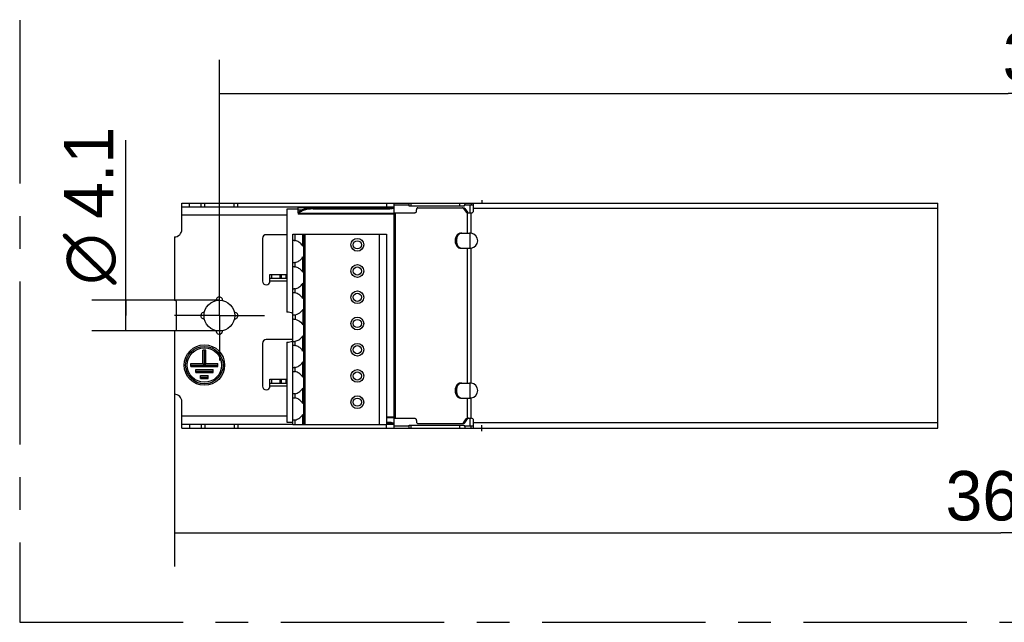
# Model space of a CAD drawing. Header units: millimetres. Extents: x 0 to 210, y 0 to 297.
# Tile 3 of 18: x 51 to 95, y 118 to 145. Entities that reach past the tile are written whole.
import ezdxf
from ezdxf.enums import TextEntityAlignment as Align

# ---------------------------------------------------------------- set-up
doc = ezdxf.new("R2010")
doc.units = ezdxf.units.MM
doc.header["$LTSCALE"] = 19.36
doc.linetypes.add('CENTER', pattern=[0.6, 0.375, -0.075, 0.075, -0.075])
doc.layers.get('0').update_dxf_attribs({"linetype": 'CONTINUOUS'})
for name, color, linetype in [('DEFAULT_1', 7, 'CENTER'), ('Z_AXIS', 7, 'CONTINUOUS'), ('Z_DIM_2D', 7, 'CONTINUOUS')]:
    doc.layers.add(name, color=color, linetype=linetype)
doc.styles.add('TEXTSTYLE_3', font='tridonic-metric-print-light.otf')
doc.styles.add('TEXTSTYLE_4', font='gdt', dxfattribs={"width": 0.7})
doc.dimstyles.new('DIMSTYLE_1', dxfattribs={"dimtxt": 2.2, "dimasz": 3.5, "dimexe": 1.5, "dimexo": 0, "dimgap": 0.55, "dimtad": 1, "dimdec": 4, "dimlfac": 3, "dimdsep": 46, "dimtxsty": 'TEXTSTYLE_3', "dimblk": '_FILLED', "dimblk1": '_FILLED', "dimblk2": '_FILLED', "dimcen": 0.09, "dimclrt": 5, "dimadec": 4, "dimazin": 2, "dimtp": 0.1, "dimtm": 0.1, "dimtfac": 1, "dimtdec": 4, "dimtofl": 0, "dimtmove": 0, "dimatfit": 3, "dimldrblk": '_FILLED', "dimfxl": 0, "dimtolj": 1, "dimarcsym": 0})
doc.dimstyles.new('DIMSTYLE_3', dxfattribs={"dimtxt": 2.2, "dimasz": 3.5, "dimexe": 1.5, "dimexo": 0, "dimgap": 0.55, "dimtad": 1, "dimdec": 4, "dimlfac": 3, "dimdsep": 46, "dimtxsty": 'TEXTSTYLE_3', "dimblk": '_FILLED', "dimblk1": '_FILLED', "dimblk2": '_FILLED', "dimcen": 0.09, "dimclrt": 5, "dimadec": 4, "dimazin": 2, "dimtp": 0.5, "dimtm": 0.5, "dimtfac": 1, "dimtdec": 4, "dimtofl": 0, "dimtmove": 0, "dimatfit": 3, "dimldrblk": '_FILLED', "dimfxl": 0, "dimtolj": 1, "dimarcsym": 0})

# ---------------------------------------------------------------- blocks, each defined once
blk = doc.blocks.new('*D5')
at = {"layer": 'Z_DIM_2D', "color": 2, "linetype": 'Continuous', "transparency": 16777216}
for p, q in [((55.681, 131.387), (55.681, 139.185)), ((59.844, 132.07), (54.181, 132.07)), ((55.681, 132.07), (55.681, 131.387)), ((55.681, 130.703), (55.681, 131.387)), ((59.844, 130.703), (54.181, 130.703))]:
    blk.add_line(p, q, dxfattribs=at)
at = {"layer": 'Z_DIM_2D', "color": 5, "linetype": 'Continuous', "transparency": 16777216}
for s, style, p in [('4.1', 'TEXTSTYLE_3', (55.131, 135.693)), ('n', 'TEXTSTYLE_4', (55.131, 132.76))]:
    blk.add_text(s, height=2.2, rotation=90, dxfattribs=dict(at, style=style)).set_placement(p)
blk = doc.blocks.new('_FILLED')
at = {"color": 0, "linetype": 'ByBlock'}
blk.add_solid([(0, 0), (-1, 0.125), (-1, -0.125)], dxfattribs=at)
blk = doc.blocks.new('_NONE')
blk = doc.blocks.new('*D8')
at = {"layer": 'Z_DIM_2D', "color": 2, "linetype": 'Continuous', "transparency": 16777216}
for p, q in [((57.844, 127.887), (57.844, 120.225)), ((131.317, 127.887), (131.317, 120.225)), ((57.844, 121.725), (94.581, 121.725)), ((131.317, 121.725), (94.581, 121.725))]:
    blk.add_line(p, q, dxfattribs=at)
at = {"layer": 'Z_DIM_2D', "color": 5, "linetype": 'Continuous', "transparency": 16777216, "style": 'TEXTSTYLE_3'}
blk.add_text('360', height=2.2, dxfattribs=at).set_placement((94.581, 122.275), align=Align.CENTER)
blk = doc.blocks.new('*D9')
at = {"layer": 'Z_DIM_2D', "color": 2, "linetype": 'Continuous', "transparency": 16777216}
for p, q in [((59.844, 133.405), (59.844, 142.762)), ((129.984, 133.307), (129.984, 142.762)), ((59.844, 141.262), (94.914, 141.262)), ((129.984, 141.262), (94.914, 141.262))]:
    blk.add_line(p, q, dxfattribs=at)
at = {"layer": 'Z_DIM_2D', "color": 5, "linetype": 'Continuous', "transparency": 16777216, "style": 'TEXTSTYLE_3'}
blk.add_text('350', height=2.2, dxfattribs=at).set_placement((97.122, 141.812), align=Align.CENTER)

msp = doc.modelspace()

# ---------------------------------------------------------------- linework, layer by layer
at = {"color": 7, "linetype": 'Continuous'}
for p, q in [((58.177631, 135.219964), (58.177631, 136.386631)), ((58.177631, 136.386631), (91.788328, 136.386631)), ((58.177631, 136.219964), (67.587911, 136.219964)), ((63.344298, 135.958502), (63.344298, 136.219964)), ((64.010965, 136.181779), (67.277631, 136.181779)), ((64.010965, 136.133662), (67.277631, 136.133662)), ((67.526111, 136.202504), (67.572735, 136.211487)), ((67.572735, 136.211487), (67.572735, 136.16337)), ((67.610965, 126.386631), (67.610965, 136.386631)), ((68.280075, 136.303297), (67.610965, 136.303297)), ((68.277631, 136.303297), (68.277631, 136.386631)), ((68.280075, 136.253297), (68.280075, 136.303297)), ((70.723258, 136.253297), (68.280075, 136.253297)), ((68.671625, 136.186631), (70.702439, 136.186631)), ((70.695848, 136.157341), (70.819419, 135.982587)), ((70.723258, 136.303297), (70.723258, 136.253297)), ((71.144298, 136.303297), (70.723258, 136.303297)), ((70.752573, 136.157341), (70.876474, 135.982587)), ((70.98124, 136.303297), (70.98124, 135.953297)), ((71.144298, 136.053297), (71.144298, 136.386631)), ((71.510965, 136.519964), (71.510965, 136.386631)), ((62.844298, 136.119964), (62.844298, 131.536631)), ((63.344298, 136.119964), (62.844298, 136.119964)), ((63.344298, 135.953297), (63.344298, 135.906093)), ((63.347786, 135.953377), (63.347052, 135.953297)), ((63.347804, 135.900062), (63.347055, 135.899964)), ((67.610965, 135.899964), (63.347411, 135.899964)), ((63.376601, 135.934525), (63.366597, 135.920248)), ((63.397665, 136.006931), (63.376601, 135.982642)), ((63.397665, 135.958814), (63.376601, 135.934525)), ((63.423458, 135.982009), (63.397665, 135.958814)), ((67.610965, 135.953297), (68.530203, 135.953297)), ((68.600914, 136.053297), (68.600914, 136.086631)), ((70.869419, 135.953297), (71.044298, 135.953297)), ((57.844298, 134.886631), (57.844298, 132.069964)), ((61.760965, 134.819964), (61.760965, 132.919964)), ((62.844298, 134.986631), (61.927631, 134.986631)), ((63.110965, 131.217189), (63.110965, 135.003297)), ((63.110965, 135.003297), (67.277631, 135.003297)), ((63.577631, 135.003297), (63.577631, 126.536631)), ((67.277631, 135.003297), (67.277631, 126.536631)), ((70.560127, 135.053297), (70.957357, 135.053297)), ((70.970804, 135.053207), (70.957357, 135.053297)), ((70.98124, 135.053297), (70.98124, 134.386631)), ((70.560127, 134.386631), (70.957357, 134.386631)), ((62.094298, 132.919964), (62.094298, 133.219964)), ((62.094298, 133.219964), (62.844298, 133.219964)), ((62.794298, 133.219964), (62.794298, 133.053297)), ((62.094298, 133.053297), (62.844298, 133.053297)), ((57.844298, 132.069964), (57.877631, 132.069964)), ((57.944298, 130.769964), (57.944298, 132.003297)), ((59.986998, 132.075145), (59.986331, 132.05504)), ((59.155783, 131.529331), (59.175889, 131.528663)), ((60.532813, 131.24393), (60.512707, 131.244598)), ((63.110965, 126.536631), (63.110965, 131.207101)), ((63.127793, 131.235581), (63.140905, 131.236631)), ((57.844298, 130.703297), (57.844298, 127.886631)), ((57.844298, 130.703297), (57.877631, 130.703297)), ((59.701597, 130.698116), (59.702265, 130.718221)), ((61.760965, 130.153297), (61.760965, 128.253297)), ((63.110965, 130.319964), (61.927631, 130.319964)), ((62.844298, 130.203297), (62.844298, 126.653297)), ((59.110965, 129.253297), (59.110965, 129.853297)), ((59.244298, 129.853297), (59.110965, 129.853297)), ((59.177631, 129.186631), (59.177631, 129.853297)), ((59.244298, 129.253297), (59.244298, 129.853297)), ((58.577631, 129.119964), (58.577631, 129.253297)), ((58.577631, 129.253297), (59.110965, 129.253297)), ((58.577631, 129.186631), (59.777631, 129.186631)), ((59.177631, 129.186631), (59.110965, 129.253297)), ((59.244298, 129.253297), (59.177631, 129.186631)), ((59.244298, 129.253297), (59.777631, 129.253297)), ((59.777631, 129.119964), (59.777631, 129.253297)), ((58.577631, 129.119964), (59.777631, 129.119964)), ((58.794298, 128.853297), (58.794298, 128.986631)), ((58.794298, 128.986631), (59.560965, 128.986631)), ((58.794298, 128.919964), (59.560965, 128.919964)), ((58.794298, 128.853297), (59.560965, 128.853297)), ((59.010965, 128.586631), (59.010965, 128.719964)), ((59.010965, 128.719964), (59.344298, 128.719964)), ((59.344298, 128.586631), (59.344298, 128.719964)), ((59.560965, 128.853297), (59.560965, 128.986631)), ((59.010965, 128.653297), (59.344298, 128.653297)), ((59.010965, 128.586631), (59.344298, 128.586631)), ((62.094298, 128.253297), (62.094298, 128.553297)), ((62.094298, 128.553297), (62.844298, 128.553297)), ((62.094298, 128.386631), (62.844298, 128.386631)), ((62.794298, 128.553297), (62.794298, 128.386631)), ((70.560127, 128.386631), (70.957357, 128.386631)), ((70.970804, 128.38654), (70.957357, 128.386631)), ((70.98124, 128.386631), (70.98124, 127.719964)), ((58.177631, 126.386631), (58.177631, 127.553297)), ((70.560127, 127.719964), (70.957357, 127.719964)), ((58.177631, 126.553297), (63.110965, 126.553297)), ((62.844298, 126.653297), (63.110965, 126.653297)), ((63.110965, 126.536631), (67.277631, 126.536631)), ((67.610965, 126.873297), (67.277631, 126.873297)), ((67.277631, 126.553297), (67.605136, 126.553297)), ((67.572735, 126.561775), (67.526111, 126.570758)), ((67.572735, 126.561775), (67.572735, 126.609891)), ((67.610965, 126.819964), (68.530203, 126.819964)), ((68.280075, 126.469964), (68.280075, 126.519964)), ((68.280075, 126.519964), (70.723258, 126.519964)), ((68.600914, 126.719964), (68.600914, 126.686631)), ((68.671625, 126.586631), (70.702439, 126.586631)), ((70.695848, 126.61592), (70.819419, 126.790675)), ((70.723258, 126.519964), (70.723258, 126.469964)), ((70.752573, 126.61592), (70.876474, 126.790675)), ((70.869419, 126.819964), (71.044298, 126.819964)), ((70.883514, 126.799358), (70.876474, 126.790675)), ((70.98124, 126.819964), (70.98124, 126.469964)), ((71.144298, 126.386631), (71.144298, 126.719964)), ((71.510965, 126.253297), (71.510965, 126.519964)), ((58.177631, 126.386631), (91.788328, 126.386631)), ((68.280075, 126.469964), (67.610965, 126.469964)), ((68.277631, 126.386631), (68.277631, 126.469964)), ((71.144298, 126.469964), (70.723258, 126.469964))]:
    msp.add_line(p, q, dxfattribs=at)
at = {"color": 9, "linetype": 'Continuous'}
for p, q in [((58.510965, 136.219964), (58.510965, 136.386631)), ((59.027801, 136.219964), (59.027801, 136.386631)), ((59.191101, 136.219964), (59.191101, 136.386631)), ((60.497495, 136.219964), (60.497495, 136.386631)), ((60.660794, 136.219964), (60.660794, 136.386631)), ((67.381141, 136.185297), (63.344298, 136.185297)), ((64.010965, 136.181779), (64.010965, 136.133662)), ((67.277631, 136.386631), (67.277631, 136.219964)), ((67.277631, 136.181779), (67.277631, 136.133662)), ((67.610965, 136.16337), (67.572735, 136.16337)), ((68.375262, 136.253297), (68.375262, 136.386631)), ((70.513333, 136.386631), (70.513333, 136.253297)), ((70.695848, 136.157341), (70.752573, 136.157341)), ((70.749036, 136.386631), (70.749036, 136.303297)), ((71.044298, 136.386631), (71.044298, 136.303297)), ((91.788328, 136.153297), (71.144298, 136.153297)), ((62.844298, 135.853297), (58.177631, 135.853297)), ((63.489367, 136.073297), (63.344298, 136.073297)), ((63.376601, 135.982642), (63.376601, 135.934525)), ((67.610965, 135.934525), (63.376601, 135.934525)), ((67.679306, 126.819964), (67.679306, 135.953297)), ((70.876474, 135.982587), (70.819419, 135.982587)), ((70.875956, 135.053297), (70.875956, 135.953297)), ((71.040948, 135.050017), (71.040948, 135.953297)), ((63.208596, 134.727006), (63.208596, 135.003297)), ((63.548342, 134.478914), (63.548342, 135.003297)), ((63.644298, 135.003297), (63.644298, 126.536631)), ((66.944298, 135.003297), (66.944298, 126.536631)), ((70.875956, 128.386631), (70.875956, 134.386631)), ((71.040948, 128.38335), (71.040948, 134.389911)), ((63.548342, 133.312247), (63.548342, 133.994348)), ((63.208596, 133.560339), (63.208596, 133.746255)), ((62.160965, 133.219964), (62.160965, 133.053297)), ((62.526444, 133.219964), (62.526444, 133.053297)), ((62.586865, 133.219964), (62.586865, 133.053297)), ((62.844298, 132.919964), (62.094298, 132.919964)), ((63.548342, 132.14558), (63.548342, 132.827681)), ((63.208596, 132.393673), (63.208596, 132.579588)), ((63.208596, 131.412922), (63.208596, 131.227006)), ((63.548342, 131.661014), (63.548342, 130.978914)), ((63.548342, 129.812247), (63.548342, 130.494348)), ((63.208596, 130.060339), (63.208596, 130.246255)), ((63.548342, 128.64558), (63.548342, 129.327681)), ((63.208596, 128.893673), (63.208596, 129.079588)), ((62.844298, 128.253297), (62.094298, 128.253297)), ((62.160965, 128.553297), (62.160965, 128.386631)), ((62.526444, 128.553297), (62.526444, 128.386631)), ((62.586865, 128.553297), (62.586865, 128.386631)), ((63.208596, 127.727006), (63.208596, 127.912922)), ((63.548342, 127.478914), (63.548342, 128.161014)), ((70.875956, 126.819964), (70.875956, 127.719964)), ((71.040948, 126.819964), (71.040948, 127.723244)), ((63.548342, 126.536631), (63.548342, 126.994348)), ((62.844298, 126.919964), (58.177631, 126.919964)), ((58.510965, 126.553297), (58.510965, 126.386631)), ((59.027801, 126.553297), (59.027801, 126.386631)), ((59.191101, 126.553297), (59.191101, 126.386631)), ((60.497495, 126.553297), (60.497495, 126.386631)), ((60.660794, 126.553297), (60.660794, 126.386631)), ((63.208596, 126.536631), (63.208596, 126.746255)), ((67.610965, 126.838736), (67.277631, 126.838736)), ((67.381141, 126.587964), (67.277631, 126.587964)), ((67.277631, 126.386631), (67.277631, 126.536631)), ((67.610965, 126.609891), (67.572735, 126.609891)), ((68.375262, 126.386631), (68.375262, 126.519964)), ((70.513333, 126.519964), (70.513333, 126.386631)), ((70.695848, 126.61592), (70.752573, 126.61592)), ((70.876474, 126.790675), (70.819419, 126.790675)), ((91.788328, 126.619964), (71.144298, 126.619964)), ((70.749036, 126.469964), (70.749036, 126.386631)), ((71.044298, 126.386631), (71.044298, 126.469964))]:
    msp.add_line(p, q, dxfattribs=at)
at = {"color": 2, "linetype": 'Continuous'}
msp.add_line((91.788328, 126.386631), (91.788328, 136.386631), dxfattribs=at)
at = {"color": 7, "linetype": 'Continuous'}
for points in [[(64.010965, 136.181779), (63.950846, 136.180599), (63.891703, 136.17714), (63.833309, 136.171373), (63.776349, 136.163383), (63.721292, 136.153206), (63.668562, 136.140952), (63.618617, 136.126696), (63.571822, 136.110575), (63.528594, 136.0927), (63.489237, 136.073233), (63.454114, 136.052313), (63.423458, 136.030126), (63.397665, 136.006931)], [(64.010965, 136.133662), (63.950846, 136.132483), (63.891703, 136.129023), (63.833309, 136.123257), (63.776349, 136.115266), (63.721292, 136.10509), (63.668562, 136.092836), (63.618617, 136.078579), (63.571822, 136.062459), (63.528594, 136.044583), (63.489237, 136.025116), (63.454114, 136.004197), (63.423458, 135.982009)], [(67.277631, 136.181779), (67.328747, 136.182631), (67.379234, 136.185138), (67.429226, 136.189315), (67.47832, 136.195118), (67.526111, 136.202504)], [(67.277631, 136.133662), (67.328747, 136.134514), (67.379234, 136.137021), (67.429226, 136.141198), (67.47832, 136.147001), (67.526111, 136.154387), (67.572735, 136.16337)], [(67.572735, 136.211487), (67.579576, 136.21358), (67.586227, 136.215383), (67.592684, 136.216892), (67.598957, 136.218101), (67.605051, 136.219008), (67.610965, 136.219613)], [(67.572735, 136.16337), (67.579336, 136.164148), (67.585845, 136.164832), (67.592262, 136.165414), (67.598588, 136.16589), (67.604822, 136.166252), (67.610965, 136.166496)], [(68.671625, 136.186631), (68.660432, 136.185347), (68.649774, 136.181736), (68.63953, 136.175711), (68.630062, 136.167532), (68.621636, 136.157325), (68.614419, 136.145409), (68.608635, 136.132019), (68.604375, 136.117532), (68.601822, 136.10246), (68.600914, 136.086631)], [(70.695848, 136.157341), (70.688827, 136.166025), (70.681204, 136.173233), (70.672905, 136.179008), (70.66415, 136.183223), (70.655155, 136.18575), (70.645848, 136.186631)], [(70.702439, 136.186631), (70.71177, 136.18575), (70.720789, 136.183223), (70.729568, 136.179008), (70.737889, 136.173233), (70.745533, 136.166025), (70.752573, 136.157341)], [(63.347052, 135.953297), (63.345146, 135.954306), (63.344298, 135.958502)], [(63.347055, 135.899964), (63.345157, 135.901141), (63.344298, 135.906093)], [(63.376601, 135.982642), (63.366585, 135.970505), (63.358443, 135.961517), (63.352198, 135.955779), (63.347786, 135.953377)], [(63.366597, 135.920248), (63.358463, 135.909668), (63.352219, 135.902907), (63.347804, 135.900062)], [(68.600914, 136.053297), (68.600006, 136.037468), (68.597453, 136.022396), (68.593193, 136.007908), (68.58741, 135.994519), (68.580192, 135.982603), (68.571766, 135.972396), (68.562298, 135.964217), (68.552054, 135.958192), (68.541396, 135.954581), (68.530203, 135.953297)], [(70.851117, 135.956705), (70.842362, 135.960919), (70.834063, 135.966695), (70.82644, 135.973903), (70.819419, 135.982587)], [(70.869419, 135.953297), (70.860112, 135.954178), (70.851117, 135.956705)], [(70.876474, 135.982587), (70.883514, 135.973903), (70.891158, 135.966695), (70.899479, 135.960919), (70.908258, 135.956705)], [(70.560127, 135.053297), (70.531514, 135.050805), (70.50372, 135.043611), (70.476552, 135.031611), (70.450591, 135.015116), (70.426244, 134.99427), (70.403828, 134.969467), (70.383715, 134.940987), (70.366148, 134.909319), (70.35144, 134.874859), (70.339742, 134.838166), (70.331292, 134.799729), (70.326143, 134.760143), (70.324443, 134.719964), (70.326143, 134.679785), (70.331292, 134.640198), (70.339742, 134.601762), (70.35144, 134.565068), (70.366148, 134.530609), (70.383715, 134.498941), (70.403828, 134.47046), (70.426244, 134.445658), (70.450591, 134.424812), (70.476552, 134.408317), (70.50372, 134.396317), (70.531514, 134.389122), (70.560127, 134.386631)], [(70.538436, 135.034573), (70.513946, 135.020287), (70.490757, 135.002188), (70.469135, 134.980574), (70.449384, 134.955652), (70.431714, 134.927794), (70.416389, 134.897297), (70.403558, 134.864592), (70.393429, 134.83005), (70.386079, 134.794137), (70.381653, 134.757283), (70.380153, 134.719964), (70.381653, 134.682645), (70.386079, 134.64579), (70.393429, 134.609878), (70.403558, 134.575336), (70.416389, 134.542631), (70.431714, 134.512134), (70.449384, 134.484276), (70.469135, 134.459354), (70.490757, 134.437739), (70.513946, 134.419641), (70.538436, 134.405355), (70.563898, 134.394988), (70.589863, 134.388772)], [(70.616487, 135.053297), (70.589863, 135.051155), (70.563898, 135.04494), (70.538436, 135.034573)], [(71.040948, 135.050017), (71.026704, 135.051022), (71.012515, 135.051843), (70.998434, 135.05248), (70.984513, 135.052934), (70.970804, 135.053207)], [(63.110965, 134.717189), (63.111775, 134.723266), (63.114242, 134.728198), (63.118428, 134.731978), (63.124317, 134.734631), (63.13182, 134.736185), (63.140905, 134.736631)], [(63.140905, 134.736631), (63.14718, 134.73646), (63.15419, 134.735949), (63.162014, 134.735084), (63.170522, 134.733911)], [(63.170522, 134.733911), (63.179595, 134.732446), (63.189086, 134.730766), (63.198753, 134.728963), (63.208596, 134.727006)], [(63.548342, 134.478914), (63.528945, 134.511278), (63.50633, 134.542713), (63.480547, 134.573399), (63.451443, 134.602792), (63.418844, 134.63059), (63.382856, 134.656243), (63.343336, 134.679307), (63.300856, 134.699168), (63.256008, 134.714973), (63.208596, 134.727006)], [(70.957357, 134.386631), (70.970804, 134.386721), (70.984513, 134.386994), (70.998434, 134.387448), (71.012515, 134.388085)], [(71.012515, 134.388085), (71.026704, 134.388906), (71.040948, 134.389911)], [(63.208596, 133.746255), (63.256017, 133.758291), (63.300871, 133.774099), (63.343356, 133.793965), (63.382879, 133.817032), (63.418863, 133.842685), (63.451456, 133.87048), (63.480554, 133.899868), (63.506331, 133.93055), (63.528945, 133.961983), (63.548342, 133.994348)], [(63.140905, 133.736631), (63.131808, 133.737078), (63.124302, 133.738635), (63.118415, 133.741291), (63.114235, 133.745072), (63.111773, 133.750002), (63.110965, 133.756072)], [(63.110965, 133.550522), (63.111775, 133.556599), (63.114242, 133.561531), (63.118428, 133.565311), (63.124317, 133.567964), (63.13182, 133.569518), (63.140905, 133.569964)], [(63.169649, 133.739223), (63.158934, 133.737802), (63.149357, 133.736946), (63.140905, 133.736631)], [(63.140905, 133.569964), (63.14718, 133.569793), (63.15419, 133.569283), (63.162014, 133.568417), (63.170522, 133.567244)], [(63.208596, 133.746255), (63.194487, 133.743474), (63.181502, 133.741138), (63.169649, 133.739223)], [(63.170522, 133.567244), (63.179595, 133.565779), (63.189086, 133.5641), (63.198753, 133.562297), (63.208596, 133.560339)], [(63.548342, 133.312247), (63.528945, 133.344612), (63.50633, 133.376046), (63.480547, 133.406733), (63.451443, 133.436125), (63.418844, 133.463923), (63.382856, 133.489577), (63.343336, 133.51264), (63.300856, 133.532502), (63.256008, 133.548307), (63.208596, 133.560339)], [(63.208596, 132.579588), (63.256017, 132.591624), (63.300871, 132.607432), (63.343356, 132.627299), (63.382879, 132.650366), (63.418863, 132.676019), (63.451456, 132.703814), (63.480554, 132.733202), (63.506331, 132.763883), (63.528945, 132.795316), (63.548342, 132.827681)], [(63.140905, 132.569964), (63.131808, 132.570412), (63.124302, 132.571968), (63.118415, 132.574625), (63.114235, 132.578406), (63.111773, 132.583335), (63.110965, 132.589406)], [(63.1411, 132.403297), (63.134582, 132.403081), (63.12142, 132.400236), (63.113509, 132.393908), (63.110965, 132.383856)], [(63.169649, 132.572557), (63.158934, 132.571135), (63.149357, 132.570279), (63.140905, 132.569964)], [(63.208596, 132.393673), (63.178053, 132.399432), (63.153343, 132.402693), (63.1411, 132.403297)], [(63.208596, 132.579588), (63.194487, 132.576807), (63.181502, 132.574472), (63.169649, 132.572557)], [(63.548342, 132.14558), (63.528945, 132.177945), (63.50633, 132.209379), (63.480547, 132.240066), (63.451443, 132.269459), (63.418844, 132.297256), (63.382856, 132.32291), (63.343336, 132.345973), (63.300856, 132.365835), (63.256008, 132.38164), (63.208596, 132.393673)], [(63.140905, 131.403297), (63.127742, 131.404368), (63.118378, 131.407965), (63.112803, 131.414089), (63.110965, 131.422739)], [(63.169843, 131.405915), (63.154133, 131.404058), (63.140905, 131.403297)], [(63.208596, 131.412922), (63.188014, 131.40887), (63.169843, 131.405915)], [(63.548342, 131.661014), (63.50948, 131.601281), (63.463156, 131.548387), (63.409036, 131.501852), (63.348122, 131.46312), (63.281421, 131.433637), (63.208596, 131.412922)], [(63.110965, 131.217189), (63.11282, 131.225861), (63.118423, 131.231992), (63.127793, 131.235581)], [(63.140905, 131.236631), (63.154289, 131.235843), (63.170082, 131.233977)], [(63.170082, 131.233977), (63.188216, 131.231031), (63.208596, 131.227006)], [(63.208596, 131.227006), (63.281507, 131.206248), (63.348248, 131.17674), (63.409142, 131.138003), (63.463219, 131.091478), (63.509511, 131.038609), (63.548342, 130.978914)], [(63.208596, 130.246255), (63.256058, 130.258311), (63.300904, 130.274112), (63.343321, 130.293944), (63.382748, 130.316948), (63.418622, 130.342487), (63.451141, 130.370189), (63.480287, 130.399583), (63.506157, 130.430325), (63.528853, 130.46185), (63.548342, 130.494348)], [(63.110965, 130.256072), (63.113507, 130.24602), (63.121418, 130.239692), (63.134581, 130.236847), (63.1411, 130.236631)], [(63.110965, 130.050522), (63.111776, 130.056599), (63.114243, 130.061532), (63.118429, 130.065312), (63.12432, 130.067965), (63.131822, 130.069519), (63.140905, 130.069964)], [(63.140905, 130.069964), (63.149346, 130.069651), (63.158931, 130.068793), (63.169695, 130.067362)], [(63.1411, 130.236631), (63.153344, 130.237235), (63.178054, 130.240496), (63.208596, 130.246255)], [(63.169695, 130.067362), (63.181595, 130.06544), (63.194563, 130.063108), (63.208596, 130.060339)], [(63.548342, 129.812247), (63.528854, 129.844742), (63.506158, 129.876268), (63.480287, 129.907011), (63.451139, 129.936408), (63.418615, 129.964113), (63.382737, 129.989654), (63.343308, 130.012657), (63.300893, 130.032487), (63.256051, 130.048285), (63.208596, 130.060339)], [(63.208596, 129.079588), (63.256058, 129.091645), (63.300904, 129.107446), (63.343321, 129.127277), (63.382748, 129.150281), (63.418622, 129.17582), (63.451141, 129.203522), (63.480287, 129.232916), (63.506157, 129.263658), (63.528853, 129.295184), (63.548342, 129.327681)], [(63.140905, 129.069964), (63.131808, 129.070412), (63.124302, 129.071968), (63.118415, 129.074625), (63.114235, 129.078406), (63.111773, 129.083336), (63.110965, 129.089406)], [(63.110965, 128.883856), (63.111776, 128.889933), (63.114243, 128.894865), (63.118429, 128.898645), (63.12432, 128.901298), (63.131822, 128.902852), (63.140905, 128.903297)], [(63.169652, 129.072557), (63.158937, 129.071135), (63.149358, 129.070279), (63.140905, 129.069964)], [(63.140905, 128.903297), (63.149346, 128.902985), (63.158931, 128.902126), (63.169695, 128.900695)], [(63.208596, 129.079588), (63.194489, 129.076808), (63.181505, 129.074472), (63.169652, 129.072557)], [(63.169695, 128.900695), (63.181595, 128.898773), (63.194563, 128.896441), (63.208596, 128.893673)], [(63.548342, 128.64558), (63.528854, 128.678076), (63.506158, 128.709601), (63.480287, 128.740345), (63.451139, 128.769741), (63.418615, 128.797446), (63.382737, 128.822987), (63.343308, 128.845991), (63.300893, 128.86582), (63.256051, 128.881619), (63.208596, 128.893673)], [(70.560127, 128.386631), (70.531514, 128.384139), (70.50372, 128.376945), (70.476552, 128.364945), (70.450591, 128.348449), (70.426244, 128.327603), (70.403828, 128.302801), (70.383715, 128.274321), (70.366148, 128.242652), (70.35144, 128.208193), (70.339742, 128.171499), (70.331292, 128.133063), (70.326143, 128.093476), (70.324443, 128.053297), (70.326143, 128.013118), (70.331292, 127.973532), (70.339742, 127.935096), (70.35144, 127.898402), (70.366148, 127.863942), (70.383715, 127.832274), (70.403828, 127.803794), (70.426244, 127.778991), (70.450591, 127.758145), (70.476552, 127.74165), (70.50372, 127.72965), (70.531514, 127.722456), (70.560127, 127.719964)], [(70.538436, 128.367906), (70.513946, 128.35362), (70.490757, 128.335522), (70.469135, 128.313908), (70.449384, 128.288985), (70.431714, 128.261127), (70.416389, 128.23063), (70.403558, 128.197925), (70.393429, 128.163384), (70.386079, 128.127471), (70.381653, 128.090616), (70.380153, 128.053297), (70.381653, 128.015978), (70.386079, 127.979124), (70.393429, 127.943211), (70.403558, 127.90867), (70.416389, 127.875964), (70.431714, 127.845468), (70.449384, 127.817609), (70.469135, 127.792687), (70.490757, 127.771073), (70.513946, 127.752974), (70.538436, 127.738688), (70.563898, 127.728321), (70.589863, 127.722106)], [(70.616487, 128.386631), (70.589863, 128.384489), (70.563898, 128.378273), (70.538436, 128.367906)], [(71.040948, 128.38335), (71.026704, 128.384355), (71.012515, 128.385177), (70.998434, 128.385814), (70.984513, 128.386268), (70.970804, 128.38654)], [(63.140905, 127.903297), (63.131808, 127.903745), (63.124302, 127.905301), (63.118415, 127.907958), (63.114235, 127.91174), (63.111773, 127.916669), (63.110965, 127.922739)], [(63.169652, 127.905891), (63.158937, 127.904469), (63.149358, 127.903612), (63.140905, 127.903297)], [(63.208596, 127.912922), (63.194489, 127.910141), (63.181505, 127.907806), (63.169652, 127.905891)], [(63.208596, 127.912922), (63.256058, 127.924978), (63.300904, 127.940779), (63.343321, 127.96061), (63.382748, 127.983614), (63.418622, 128.009154), (63.451141, 128.036855), (63.480287, 128.06625), (63.506157, 128.096991), (63.528853, 128.128517), (63.548342, 128.161014)], [(63.110965, 127.717189), (63.111776, 127.723266), (63.114243, 127.728199), (63.118429, 127.731979), (63.12432, 127.734632), (63.131822, 127.736185), (63.140905, 127.736631)], [(63.140905, 127.736631), (63.149346, 127.736318), (63.158931, 127.73546), (63.169695, 127.734029)], [(63.169695, 127.734029), (63.181595, 127.732107), (63.194563, 127.729775), (63.208596, 127.727006)], [(63.548342, 127.478914), (63.528854, 127.511409), (63.506158, 127.542934), (63.480287, 127.573678), (63.451139, 127.603075), (63.418615, 127.630779), (63.382737, 127.656321), (63.343308, 127.679324), (63.300893, 127.699153), (63.256051, 127.714952), (63.208596, 127.727006)], [(70.957357, 127.719964), (70.970804, 127.720054), (70.984513, 127.720327), (70.998434, 127.720781), (71.012515, 127.721418)], [(71.012515, 127.721418), (71.026704, 127.722239), (71.040948, 127.723244)], [(63.208596, 126.746255), (63.256058, 126.758311), (63.300904, 126.774112), (63.343321, 126.793944), (63.382748, 126.816948), (63.418622, 126.842487), (63.451141, 126.870189), (63.480287, 126.899583), (63.506157, 126.930325), (63.528853, 126.96185), (63.548342, 126.994348)], [(63.140905, 126.736631), (63.131808, 126.737078), (63.124302, 126.738635), (63.118415, 126.741292), (63.114235, 126.745073), (63.111773, 126.750003), (63.110965, 126.756072)], [(63.169652, 126.739224), (63.158937, 126.737802), (63.149358, 126.736946), (63.140905, 126.736631)], [(63.208596, 126.746255), (63.194489, 126.743475), (63.181505, 126.741139), (63.169652, 126.739224)], [(67.572735, 126.609891), (67.526111, 126.618874), (67.47832, 126.62626), (67.429226, 126.632063), (67.379234, 126.63624), (67.328747, 126.638747), (67.277631, 126.639599)], [(67.526111, 126.570758), (67.47832, 126.578143), (67.429226, 126.583946), (67.379234, 126.588123), (67.328747, 126.59063), (67.277631, 126.591482)], [(67.610965, 126.606765), (67.604822, 126.607009), (67.598588, 126.607371), (67.592262, 126.607847), (67.585845, 126.60843), (67.579336, 126.609113), (67.572735, 126.609891)], [(67.610965, 126.553648), (67.605051, 126.554254), (67.598957, 126.55516), (67.592684, 126.556369), (67.586227, 126.557878), (67.579576, 126.559681), (67.572735, 126.561775)], [(68.530203, 126.819964), (68.541396, 126.81868), (68.552054, 126.81507), (68.562298, 126.809044), (68.571766, 126.800866), (68.580192, 126.790659), (68.58741, 126.778742), (68.593193, 126.765353), (68.597453, 126.750866), (68.600006, 126.735793), (68.600914, 126.719964)], [(68.600914, 126.686631), (68.601822, 126.670802), (68.604375, 126.655729), (68.608635, 126.641242), (68.614419, 126.627852), (68.621636, 126.615936), (68.630062, 126.605729), (68.63953, 126.59755), (68.649774, 126.591525), (68.660432, 126.587914), (68.671625, 126.586631)], [(70.645848, 126.586631), (70.655155, 126.587511), (70.66415, 126.590038), (70.672905, 126.594253), (70.681204, 126.600028), (70.688827, 126.607236), (70.695848, 126.61592)], [(70.752573, 126.61592), (70.745533, 126.607236), (70.737889, 126.600028), (70.729568, 126.594253), (70.720789, 126.590038), (70.71177, 126.587511), (70.702439, 126.586631)], [(70.819419, 126.790675), (70.82644, 126.799358), (70.834063, 126.806566), (70.842362, 126.812342), (70.851117, 126.816556), (70.860112, 126.819083), (70.869419, 126.819964)], [(70.926608, 126.819964), (70.917277, 126.819083), (70.908258, 126.816556), (70.899479, 126.812342), (70.891158, 126.806566), (70.883514, 126.799358)]]:
    msp.add_lwpolyline(points, dxfattribs=at)
for centre, radius in [((65.977631, 134.536631), 0.283333), ((65.977631, 134.536631), 0.183333), ((65.977631, 133.369964), 0.283333), ((65.977631, 133.369964), 0.183333), ((65.977631, 132.203297), 0.283333), ((65.977631, 132.203297), 0.183333), ((59.844298, 131.386631), 0.683333), ((65.977631, 131.036631), 0.283333), ((65.977631, 131.036631), 0.183333), ((59.177631, 129.186631), 0.9), ((59.177631, 129.186631), 0.833333), ((65.977631, 129.869964), 0.283333), ((65.977631, 129.869964), 0.183333), ((59.177631, 129.186631), 0.766667), ((65.977631, 128.703297), 0.283333), ((65.977631, 128.703297), 0.183333), ((65.977631, 127.536631), 0.283333), ((65.977631, 127.536631), 0.183333)]:
    msp.add_circle(centre, radius, dxfattribs=at)
for centre, radius, start, end in [((71.044298, 136.053297), 0.1, 270, 360), ((57.844298, 135.219964), 0.333333, 270, 360), ((61.927631, 134.819964), 0.166667, 90, 180), ((70.994298, 134.719964), 0.333333, 278.0449237, 81.9550763), ((61.927631, 132.919964), 0.166667, 180, 360), ((59.844298, 132.069964), 0.142815, 2.0794872, 185.9982815), ((57.877631, 132.003297), 0.066667, 0, 90), ((59.160965, 131.386631), 0.142815, 92.0794872, 275.9982815), ((60.527631, 131.386631), 0.142815, 272.0794872, 95.9982815), ((62.844298, 130.869964), 0.666667, 66.2447423, 90), ((57.877631, 130.769964), 0.066667, 270, 360), ((59.844298, 130.703297), 0.142815, 182.0794872, 5.9982815), ((61.927631, 130.153297), 0.166667, 90, 180), ((62.844298, 130.869964), 0.666667, 270, 293.5939494), ((61.927631, 128.253297), 0.166667, 180, 360), ((70.994298, 128.053297), 0.333333, 278.0449237, 81.9550763), ((57.844298, 127.553297), 0.333333, 0, 90), ((71.044298, 126.719964), 0.1, 0, 90)]:
    msp.add_arc(centre, radius, start, end, dxfattribs=at)
at = {"layer": 'DEFAULT_1', "color": 3, "linetype": 'CENTER'}
for p, q in [((50.967141, 167.757403), (50.967141, 117.743956)), ((50.967141, 117.743956), (150.98209, 117.743956))]:
    msp.add_line(p, q, dxfattribs=at)
at = {"layer": 'Z_AXIS', "color": 9, "linetype": 'CENTER'}
for q in [(59.844298, 133.386639), (57.84429, 131.386631), (59.844298, 129.386622), (61.844306, 131.386631)]:
    msp.add_line((59.844298, 131.386631), q, dxfattribs=at)

# ---------------------------------------------------------------- dimensions: what is measured, and where the dimension line sits
at = {"layer": 'Z_DIM_2D', "color": 2, "linetype": 'Continuous'}
for base, p1, p2, angle, text, dimstyle, picture, middle in [((59.844298, 141.261697), (129.983744, 133.306766), (59.844298, 133.405202), 180, '350', 'DIMSTYLE_3', '*D9', (97.095415, 141.261697)), ((55.680797, 130.703297), (59.844298, 132.069964), (59.844298, 130.703297), 270, '%%c<>', 'DIMSTYLE_1', '*D5', (55.680797, 135.972286))]:
    dim = msp.add_linear_dim(base=base, p1=p1, p2=p2, angle=angle, text=text, dimstyle=dimstyle, override={"dimblk1": 'NONE', "dimblk2": 'NONE', "dimsah": 1}, dxfattribs=at)
    dim.commit()
    dim.dimension.update_dxf_attribs({"geometry": picture, "text_midpoint": middle, "dimtype": 160})
dim = msp.add_linear_dim(base=(131.317077, 121.725477), p1=(57.844298, 127.886631), p2=(131.317077, 127.886631), text='360', dimstyle='DIMSTYLE_3', override={"dimblk1": 'NONE', "dimblk2": 'NONE', "dimsah": 1}, dxfattribs=at)
dim.commit()
dim.dimension.update_dxf_attribs({"geometry": '*D8', "text_midpoint": (94.552589, 121.725477), "dimtype": 160})

doc.saveas('drawing.dxf')
